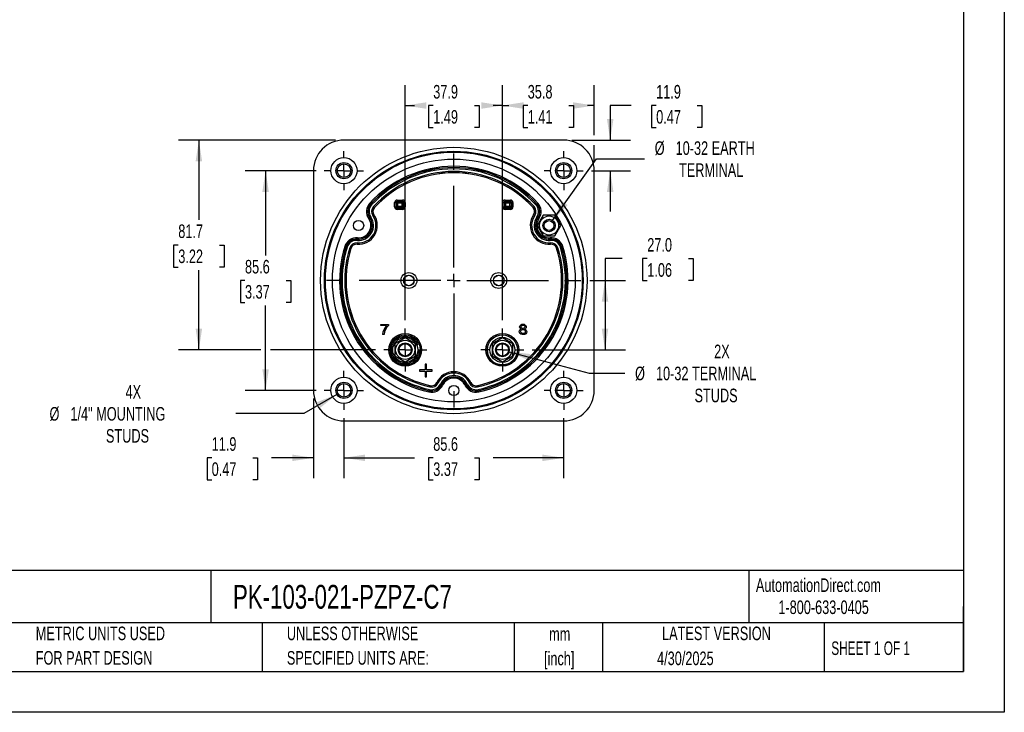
# Model space of a CAD drawing. Header units: millimetres. Extents: x 0 to 699, y 0 to 540.
# Tile 2 of 6: x 315 to 699, y 0 to 270. Entities that reach past the tile are written whole.
import ezdxf

# ---------------------------------------------------------------- set-up
doc = ezdxf.new("R2010")
doc.units = ezdxf.units.MM
doc.header["$LTSCALE"] = 2.5
doc.linetypes.add('CENTERX2', pattern=[20.32, 12.7, -2.54, 2.54, -2.54])
doc.layers.add('CENTER', color=40, linetype='CENTERX2')
doc.layers.add('DIMENSIONS', color=140, linetype='Continuous', lineweight=25)
doc.layers.add('TEXT', color=140, linetype='Continuous', lineweight=25)
doc.styles.add('SLDTEXTSTYLE0', font='TXT', dxfattribs={"width": 0.7})
doc.styles.add('SLDTEXTSTYLE1', font='TXT', dxfattribs={"width": 0.65})
doc.dimstyles.new('SLDDIMSTYLE0', dxfattribs={"dimtxt": 5.39502, "dimasz": 8.255, "dimexe": 0, "dimexo": 0.0625, "dimgap": 1.348755, "dimtad": 0, "dimtih": 1, "dimtoh": 1, "dimrnd": 1e-09, "dimzin": 12, "dimdsep": 46, "dimtxsty": 'SLDTEXTSTYLE0', "dimsah": 1, "dimcen": 0.09, "dimadec": 0, "dimazin": 3, "dimtfac": 1, "dimtofl": 0, "dimtmove": 0, "dimatfit": 3, "dimfxl": 0, "dimfrac": 2, "dimtolj": 1, "dimtzin": 12, "dimarcsym": 0})
doc.dimstyles.new('SLDDIMSTYLE3', dxfattribs={"dimtxt": 5.39502, "dimasz": 8.255, "dimexe": 0, "dimexo": 0.0625, "dimgap": 1.348755, "dimtad": 0, "dimtih": 1, "dimtoh": 1, "dimrnd": 1e-09, "dimzin": 4, "dimdsep": 46, "dimtxsty": 'SLDTEXTSTYLE0', "dimsah": 1, "dimcen": 0.09, "dimadec": 0, "dimazin": 1, "dimtfac": 1, "dimtofl": 0, "dimtmove": 0, "dimatfit": 3, "dimfxl": 0, "dimfrac": 2, "dimtolj": 1, "dimtzin": 12, "dimarcsym": 0})
doc.dimstyles.new('SLDDIMSTYLE4', dxfattribs={"dimtxt": 5.39502, "dimasz": 8.255, "dimexe": 0, "dimexo": 0.0625, "dimgap": 1.348755, "dimtad": 0, "dimtih": 1, "dimtoh": 1, "dimrnd": 1e-09, "dimzin": 12, "dimdsep": 46, "dimtxsty": 'SLDTEXTSTYLE0', "dimsah": 1, "dimcen": 0.09, "dimadec": 0, "dimazin": 3, "dimtfac": 1, "dimtmove": 0, "dimatfit": 0, "dimfxl": 0, "dimfrac": 2, "dimtolj": 1, "dimtzin": 12, "dimarcsym": 0})
doc.dimstyles.new('SLDDIMSTYLE6', dxfattribs={"dimtxt": 5.39502, "dimasz": 8.255, "dimexe": 0, "dimexo": 0.0625, "dimgap": 1.348755, "dimtad": 0, "dimtih": 1, "dimtoh": 1, "dimrnd": 1e-09, "dimzin": 12, "dimdsep": 46, "dimtxsty": 'SLDTEXTSTYLE0', "dimsah": 1, "dimcen": 0, "dimadec": 0, "dimazin": 3, "dimtfac": 1, "dimtofl": 0, "dimtmove": 0, "dimatfit": 3, "dimfxl": 0, "dimfrac": 2, "dimtolj": 1, "dimtzin": 12, "dimarcsym": 0})

# ---------------------------------------------------------------- blocks, each defined once
blk = doc.blocks.new('SW_NOTE_0')
at = {"layer": 'TEXT', "color": 0, "linetype": 'CENTERX2', "lineweight": 18, "char_height": 4.625, "attachment_point": 1, "style": 'SLDTEXTSTYLE0'}
for s, insert in [('SIFAM TINSLEY MCS SWITCHBOARD METER, 4.5IN ANALOG DIAL DISPLAY, 0-150 VAC, VOLTAGE INPUT, SELF', (0, 5.96)), ('CONTAINED, PIVOT AND JEWEL, ROUND 4-HOLE MOUNT', (0, -2.41))]:
    blk.add_mtext(s, dxfattribs=dict(at, insert=insert))
blk = doc.blocks.new('SW_NOTE_0_1')
at = {"layer": 'TEXT', "color": 0, "linetype": 'CENTERX2', "lineweight": 18, "char_height": 5.292, "attachment_point": 2, "style": 'SLDTEXTSTYLE0'}
for s, insert in [('mm', (7.11, 6.82)), ('[inch]', (6.9, -2.73))]:
    blk.add_mtext(s, dxfattribs=dict(at, insert=insert))
blk = doc.blocks.new('SW_NOTE_0_2')
at = {"layer": 'TEXT', "color": 0, "linetype": 'CENTERX2', "lineweight": 18, "char_height": 5.2917, "attachment_point": 1, "style": 'SLDTEXTSTYLE0'}
for s, insert in [('UNLESS OTHERWISE', (0, 6.82)), ('SPECIFIED UNITS ARE:', (0, -2.73))]:
    blk.add_mtext(s, dxfattribs=dict(at, insert=insert))
blk = doc.blocks.new('SW_NOTE_0_6')
at = {"layer": 'TEXT', "color": 0, "linetype": 'CENTERX2', "lineweight": 18, "char_height": 5.2917, "attachment_point": 1, "style": 'SLDTEXTSTYLE0'}
for s, insert in [('METRIC UNITS USED', (0, 6.82)), ('FOR PART DESIGN', (0, -2.73))]:
    blk.add_mtext(s, dxfattribs=dict(at, insert=insert))
blk = doc.blocks.new('_D_13')
at = {"layer": 'DIMENSIONS'}
for p, q in [((441.25, 114.64), (441.25, 91.22)), ((526.85, 114.64), (526.85, 91.22)), ((441.25, 99.16), (468.73, 99.16)), ((476.04, 99.16), (474.22, 99.16)), ((474.22, 99.16), (474.22, 90.58)), ((492.07, 99.16), (493.88, 99.16)), ((493.88, 99.16), (493.88, 90.58)), ((526.85, 99.16), (499.38, 99.16)), ((474.22, 90.58), (476.04, 90.58)), ((493.88, 90.58), (492.07, 90.58))]:
    blk.add_line(p, q, dxfattribs=at)
for points in [[(441.25, 99.16), (449.51, 97.89), (449.51, 100.43)], [(526.85, 99.16), (518.6, 100.43), (518.6, 97.89)]]:
    blk.add_solid(points, dxfattribs=at)
at = {"layer": 'DIMENSIONS', "char_height": 5.292, "attachment_point": 1, "style": 'SLDTEXTSTYLE0'}
for s, insert in [('85.6', (476.04, 107.19)), ('3.37', (476.04, 97.4))]:
    blk.add_mtext(s, dxfattribs=dict(at, insert=insert))
blk = doc.blocks.new('_D_14')
at = {"layer": 'DIMENSIONS'}
for p, q in [((553.16, 236.43), (544.98, 236.43)), ((544.98, 236.43), (544.98, 222.95)), ((562.89, 236.43), (561.07, 236.43)), ((561.07, 236.43), (561.07, 227.85)), ((578.92, 236.43), (580.73, 236.43)), ((580.73, 236.43), (580.73, 227.85)), ((561.07, 227.85), (562.89, 227.85)), ((580.73, 227.85), (578.92, 227.85)), ((530.08, 222.95), (552.92, 222.95)), ((537.67, 211.05), (552.92, 211.05)), ((544.98, 211.05), (544.98, 195.18))]:
    blk.add_line(p, q, dxfattribs=at)
for points in [[(544.98, 222.95), (546.25, 231.21), (543.71, 231.21)], [(544.98, 211.05), (543.71, 202.8), (546.25, 202.8)]]:
    blk.add_solid(points, dxfattribs=at)
at = {"layer": 'DIMENSIONS', "char_height": 5.292, "attachment_point": 1, "style": 'SLDTEXTSTYLE0'}
for s, insert in [('11.9', (562.89, 244.45)), ('0.47', (562.89, 234.67))]:
    blk.add_mtext(s, dxfattribs=dict(at, insert=insert))
blk = doc.blocks.new('_D_15')
at = {"layer": 'DIMENSIONS'}
for p, q in [((465.12, 152.79), (465.12, 244.36)), ((502.98, 152.79), (502.98, 244.36)), ((465.12, 236.43), (468.73, 236.43)), ((476.04, 236.43), (474.22, 236.43)), ((474.22, 236.43), (474.22, 227.85)), ((492.07, 236.43), (493.88, 236.43)), ((493.88, 236.43), (493.88, 227.85)), ((502.98, 236.43), (499.38, 236.43)), ((474.22, 227.85), (476.04, 227.85)), ((493.88, 227.85), (492.07, 227.85))]:
    blk.add_line(p, q, dxfattribs=at)
for points in [[(465.12, 236.43), (473.38, 235.16), (473.38, 237.7)], [(502.98, 236.43), (494.72, 237.7), (494.72, 235.16)]]:
    blk.add_solid(points, dxfattribs=at)
at = {"layer": 'DIMENSIONS', "char_height": 5.292, "attachment_point": 1, "style": 'SLDTEXTSTYLE0'}
for s, insert in [('37.9', (476.04, 244.45)), ('1.49', (476.04, 234.67))]:
    blk.add_mtext(s, dxfattribs=dict(at, insert=insert))
blk = doc.blocks.new('_D_16')
at = {"layer": 'DIMENSIONS'}
for p, q in [((502.98, 152.79), (502.98, 244.36)), ((538.75, 224.86), (538.75, 244.36)), ((502.98, 236.43), (505.54, 236.43)), ((512.85, 236.43), (511.04, 236.43)), ((511.04, 236.43), (511.04, 227.85)), ((528.88, 236.43), (530.69, 236.43)), ((530.69, 236.43), (530.69, 227.85)), ((538.75, 236.43), (536.19, 236.43)), ((511.04, 227.85), (512.85, 227.85)), ((530.69, 227.85), (528.88, 227.85)), ((538.75, 214.28), (538.75, 221.05))]:
    blk.add_line(p, q, dxfattribs=at)
for points in [[(502.98, 236.43), (511.23, 235.16), (511.23, 237.7)], [(538.75, 236.43), (530.5, 237.7), (530.5, 235.16)]]:
    blk.add_solid(points, dxfattribs=at)
at = {"layer": 'DIMENSIONS', "char_height": 5.292, "attachment_point": 1, "style": 'SLDTEXTSTYLE0'}
for s, insert in [('35.8', (512.85, 244.45)), ('1.41', (512.85, 234.67))]:
    blk.add_mtext(s, dxfattribs=dict(at, insert=insert))
blk = doc.blocks.new('_D_17')
at = {"layer": 'DIMENSIONS'}
for p, q in [((438.03, 222.95), (376.8, 222.95)), ((384.74, 222.95), (384.74, 191.87)), ((376.72, 182.09), (374.91, 182.09)), ((374.91, 182.09), (374.91, 173.51)), ((392.75, 182.09), (394.56, 182.09)), ((394.56, 182.09), (394.56, 173.51)), ((374.91, 173.51), (376.72, 173.51)), ((394.56, 173.51), (392.75, 173.51)), ((384.74, 141.22), (384.74, 172.31)), ((408.82, 141.22), (376.8, 141.22)), ((453.56, 141.22), (412.63, 141.22))]:
    blk.add_line(p, q, dxfattribs=at)
for points in [[(384.74, 222.95), (383.47, 214.7), (386.01, 214.7)], [(384.74, 141.22), (386.01, 149.48), (383.47, 149.48)]]:
    blk.add_solid(points, dxfattribs=at)
at = {"layer": 'DIMENSIONS', "char_height": 5.292, "attachment_point": 1, "style": 'SLDTEXTSTYLE0'}
for s, insert in [('81.7', (376.72, 190.12)), ('3.22', (376.72, 180.33))]:
    blk.add_mtext(s, dxfattribs=dict(at, insert=insert))
blk = doc.blocks.new('_D_18')
at = {"layer": 'DIMENSIONS'}
for p, q in [((429.35, 122.23), (429.35, 91.22)), ((441.25, 114.64), (441.25, 91.22)), ((389.73, 99.16), (387.92, 99.16)), ((387.92, 99.16), (387.92, 90.58)), ((405.76, 99.16), (407.58, 99.16)), ((407.58, 99.16), (407.58, 90.58)), ((429.35, 99.16), (413.07, 99.16)), ((441.25, 99.16), (457.13, 99.16)), ((387.92, 90.58), (389.73, 90.58)), ((407.58, 90.58), (405.76, 90.58))]:
    blk.add_line(p, q, dxfattribs=at)
for points in [[(429.35, 99.16), (421.1, 100.43), (421.1, 97.89)], [(441.25, 99.16), (449.51, 97.89), (449.51, 100.43)]]:
    blk.add_solid(points, dxfattribs=at)
at = {"layer": 'DIMENSIONS', "char_height": 5.292, "attachment_point": 1, "style": 'SLDTEXTSTYLE0'}
for s, insert in [('11.9', (389.73, 107.19)), ('0.47', (389.73, 97.4))]:
    blk.add_mtext(s, dxfattribs=dict(at, insert=insert))
blk = doc.blocks.new('_D_19')
at = {"layer": 'DIMENSIONS'}
for p, q in [((438.52, 123.88), (425.6, 116.42)), ((425.6, 116.42), (399.08, 116.42))]:
    blk.add_line(p, q, dxfattribs=at)
blk.add_solid([(438.52, 123.88), (430.74, 120.85), (432.01, 118.65)], dxfattribs=at)
at = {"layer": 'DIMENSIONS', "attachment_point": 1, "style": 'SLDTEXTSTYLE0'}
for s, insert, char_height in [('4X', (356.18, 127.52), 5.292), ('%%c', (326.56, 118.95), 5.292), ('1/4" MOUNTING', (334.71, 118.95), 5.2917), ('STUDS', (348.54, 110.37), 5.292)]:
    blk.add_mtext(s, dxfattribs=dict(at, insert=insert, char_height=char_height))
blk = doc.blocks.new('_D_20')
at = {"layer": 'DIMENSIONS'}
for p, q in [((522.56, 191.65), (539.62, 215.67)), ((539.62, 215.67), (558.35, 215.67))]:
    blk.add_line(p, q, dxfattribs=at)
blk.add_solid([(522.56, 191.65), (528.37, 197.64), (526.3, 199.11)], dxfattribs=at)
at = {"layer": 'DIMENSIONS', "attachment_point": 1, "style": 'SLDTEXTSTYLE0'}
for s, insert, char_height in [('%%c', (562.32, 222.49), 5.292), ('10-32 EARTH', (570.46, 222.49), 5.2917), ('TERMINAL', (571.79, 213.92), 5.292)]:
    blk.add_mtext(s, dxfattribs=dict(at, insert=insert, char_height=char_height))
blk = doc.blocks.new('_D_21')
at = {"layer": 'DIMENSIONS'}
for p, q in [((430.44, 211.05), (402.79, 211.05)), ((410.73, 211.05), (410.73, 178.04)), ((402.71, 168.25), (400.9, 168.25)), ((400.9, 168.25), (400.9, 159.68)), ((418.74, 168.25), (420.56, 168.25)), ((420.56, 168.25), (420.56, 159.68)), ((400.9, 159.68), (402.71, 159.68)), ((410.73, 125.45), (410.73, 158.47)), ((420.56, 159.68), (418.74, 159.68)), ((430.44, 125.45), (402.79, 125.45))]:
    blk.add_line(p, q, dxfattribs=at)
for points in [[(410.73, 211.05), (409.46, 202.8), (412, 202.8)], [(410.73, 125.45), (412, 133.71), (409.46, 133.71)]]:
    blk.add_solid(points, dxfattribs=at)
at = {"layer": 'DIMENSIONS', "char_height": 5.292, "attachment_point": 1, "style": 'SLDTEXTSTYLE0'}
for s, insert in [('85.6', (402.71, 176.28)), ('3.37', (402.71, 166.5))]:
    blk.add_mtext(s, dxfattribs=dict(at, insert=insert))
blk = doc.blocks.new('_D_22')
at = {"layer": 'DIMENSIONS'}
for p, q in [((505.59, 140.52), (536.8, 132.16)), ((536.8, 132.16), (550.69, 132.16))]:
    blk.add_line(p, q, dxfattribs=at)
blk.add_solid([(505.59, 140.52), (513.23, 137.16), (513.89, 139.61)], dxfattribs=at)
at = {"layer": 'DIMENSIONS', "attachment_point": 1, "style": 'SLDTEXTSTYLE0'}
for s, insert, char_height in [('2X', (585.47, 143.27), 5.292), ('%%c', (554.66, 134.69), 5.292), ('10-32 TERMINAL', (562.81, 134.69), 5.2917), ('STUDS', (577.83, 126.12), 5.292)]:
    blk.add_mtext(s, dxfattribs=dict(at, insert=insert, char_height=char_height))
blk = doc.blocks.new('_D_23')
at = {"layer": 'DIMENSIONS'}
for p, q in [((549.69, 176.77), (542.96, 176.77)), ((542.96, 176.77), (542.96, 168.25)), ((559.42, 176.77), (557.61, 176.77)), ((557.61, 176.77), (557.61, 168.2)), ((575.45, 176.77), (577.26, 176.77)), ((577.26, 176.77), (577.26, 168.2)), ((537.06, 168.25), (550.9, 168.25)), ((542.96, 168.25), (542.96, 141.22)), ((557.61, 168.2), (559.42, 168.2)), ((577.26, 168.2), (575.45, 168.2)), ((514.54, 141.22), (550.9, 141.22))]:
    blk.add_line(p, q, dxfattribs=at)
for points in [[(542.96, 168.25), (541.69, 160), (544.23, 160)], [(542.96, 141.22), (544.23, 149.48), (541.69, 149.48)]]:
    blk.add_solid(points, dxfattribs=at)
at = {"layer": 'DIMENSIONS', "char_height": 5.292, "attachment_point": 1, "style": 'SLDTEXTSTYLE0'}
for s, insert in [('27.0', (559.42, 184.8)), ('1.06', (559.42, 175.02))]:
    blk.add_mtext(s, dxfattribs=dict(at, insert=insert))
blk = doc.blocks.new('SW_CENTERMARKSYMBOL_1')
at = {"layer": 'CENTER', "color": 0}
for p, q in [((0, 5.08), (0, 8.39)), ((-5.08, 0), (-8.39, 0)), ((0, 0), (-2.54, 0)), ((0, 0), (0, 2.54)), ((0, 0), (0, -2.54)), ((0, 0), (2.54, 0)), ((5.08, 0), (8.39, 0)), ((0, -5.08), (0, -8.39))]:
    blk.add_line(p, q, dxfattribs=at)
blk = doc.blocks.new('SW_CENTERMARKSYMBOL_2')
at = {"layer": 'CENTER', "color": 0}
for p, q in [((0, 5.08), (0, 7.64)), ((-5.08, 0), (-7.64, 0)), ((0, 0), (-2.54, 0)), ((0, 0), (0, 2.54)), ((0, 0), (0, -2.54)), ((0, 0), (2.54, 0)), ((5.08, 0), (7.64, 0)), ((0, -5.08), (0, -7.64))]:
    blk.add_line(p, q, dxfattribs=at)
blk = doc.blocks.new('SW_CENTERMARKSYMBOL_3')
at = {"layer": 'CENTER', "color": 0}
for p, q in [((0, 5.08), (0, 8.39)), ((-5.08, 0), (-8.39, 0)), ((0, 0), (-2.54, 0)), ((0, 0), (0, 2.54)), ((0, 0), (0, -2.54)), ((0, 0), (2.54, 0)), ((5.08, 0), (8.39, 0)), ((0, -5.08), (0, -8.39))]:
    blk.add_line(p, q, dxfattribs=at)
blk = doc.blocks.new('SW_CENTERMARKSYMBOL_4')
at = {"layer": 'CENTER', "color": 0}
for p, q in [((0, 5.08), (0, 7.64)), ((-5.08, 0), (-7.64, 0)), ((0, 0), (-2.54, 0)), ((0, 0), (0, 2.54)), ((0, 0), (0, -2.54)), ((0, 0), (2.54, 0)), ((5.08, 0), (7.64, 0)), ((0, -5.08), (0, -7.64))]:
    blk.add_line(p, q, dxfattribs=at)
blk = doc.blocks.new('SW_CENTERMARKSYMBOL_5')
at = {"layer": 'CENTER', "color": 0}
for p, q in [((0, 5.08), (0, 7.64)), ((-5.08, 0), (-7.64, 0)), ((0, 0), (-2.54, 0)), ((0, 0), (0, 2.54)), ((0, 0), (0, -2.54)), ((0, 0), (2.54, 0)), ((5.08, 0), (7.64, 0)), ((0, -5.08), (0, -7.64))]:
    blk.add_line(p, q, dxfattribs=at)
blk = doc.blocks.new('SW_CENTERMARKSYMBOL_6')
at = {"layer": 'CENTER', "color": 0}
for p, q in [((0, 5.08), (0, 7.64)), ((-5.08, 0), (-7.64, 0)), ((0, 0), (-2.54, 0)), ((0, 0), (0, 2.54)), ((0, 0), (0, -2.54)), ((0, 0), (2.54, 0)), ((5.08, 0), (7.64, 0)), ((0, -5.08), (0, -7.64))]:
    blk.add_line(p, q, dxfattribs=at)
blk = doc.blocks.new('SW_CENTERMARKSYMBOL_7')
at = {"layer": 'CENTER', "color": 0}
for p, q in [((0, 5.08), (0, 49.83)), ((-5.08, 0), (-49.83, 0)), ((0, 0), (-2.54, 0)), ((0, 0), (0, 2.54)), ((0, 0), (0, -2.54)), ((0, 0), (2.54, 0)), ((5.08, 0), (49.83, 0)), ((0, -5.08), (0, -49.83))]:
    blk.add_line(p, q, dxfattribs=at)

msp = doc.modelspace()

# ---------------------------------------------------------------- linework, layer by layer
at = {"color": 7, "linetype": 'Continuous'}
for p, q in [((698.506, 539.757), (698.506, 0.007)), ((698.506, 0.007), (0.006, 0.007))]:
    msp.add_line(p, q, dxfattribs=at)
for p, q in [((526.902, 222.954), (441.202, 222.954)), ((429.352, 211.104), (429.352, 125.404)), ((538.752, 125.404), (538.752, 211.104)), ((461.997, 199.588), (464.088, 199.588)), ((461.997, 199.588), (461.997, 199.088)), ((464.088, 199.088), (464.088, 199.588)), ((504.01, 199.593), (506.112, 199.593)), ((504.01, 199.593), (504.01, 199.093)), ((506.112, 199.593), (506.112, 199.093)), ((451.663, 198.062), (451.672, 198.053)), ((451.672, 198.053), (452.04, 197.714)), ((452.783, 197.031), (453.15, 196.692)), ((453.16, 196.684), (453.15, 196.692)), ((460.997, 196.92), (460.997, 198.588)), ((460.997, 198.588), (461.497, 198.588)), ((460.997, 196.92), (461.497, 196.92)), ((461.497, 198.588), (461.497, 196.92)), ((461.737, 198.348), (461.497, 198.588)), ((461.497, 196.92), (461.737, 197.16)), ((461.737, 197.16), (461.737, 198.348)), ((462.237, 198.348), (461.737, 198.348)), ((461.737, 197.16), (462.237, 197.16)), ((461.997, 199.088), (464.088, 199.088)), ((461.997, 199.088), (462.237, 198.848)), ((462.237, 196.66), (461.997, 196.42)), ((461.997, 195.92), (461.997, 196.42)), ((464.088, 196.42), (461.997, 196.42)), ((464.088, 195.92), (461.997, 195.92)), ((462.237, 198.848), (463.849, 198.848)), ((462.237, 198.348), (462.237, 198.848)), ((462.237, 197.16), (462.237, 198.348)), ((463.849, 198.348), (462.237, 198.348)), ((462.237, 196.66), (462.237, 197.16)), ((462.237, 197.16), (463.849, 197.16)), ((463.849, 196.66), (462.237, 196.66)), ((463.849, 198.848), (464.088, 199.088)), ((463.849, 198.848), (463.849, 198.348)), ((464.349, 198.348), (463.849, 198.348)), ((463.849, 198.348), (463.849, 197.16)), ((463.849, 197.16), (463.849, 196.66)), ((463.849, 197.16), (464.349, 197.16)), ((464.088, 196.42), (463.849, 196.66)), ((464.088, 195.92), (464.088, 196.42)), ((464.588, 198.588), (464.349, 198.348)), ((464.349, 198.348), (464.349, 197.16)), ((464.349, 197.16), (464.588, 196.92)), ((465.088, 198.588), (464.588, 198.588)), ((464.588, 196.92), (464.588, 198.588)), ((465.088, 196.92), (464.588, 196.92)), ((465.088, 198.588), (465.088, 196.92)), ((503.011, 196.915), (503.011, 198.593)), ((503.011, 198.593), (503.51, 198.593)), ((503.011, 196.915), (503.51, 196.915)), ((503.51, 198.593), (503.51, 196.915)), ((503.755, 198.348), (503.51, 198.593)), ((503.51, 196.915), (503.755, 197.16)), ((503.755, 197.16), (503.755, 198.348)), ((504.255, 198.348), (503.755, 198.348)), ((503.755, 197.16), (504.255, 197.16)), ((504.01, 199.093), (506.112, 199.093)), ((504.01, 199.093), (504.255, 198.848)), ((504.255, 196.66), (504.01, 196.415)), ((504.01, 195.915), (504.01, 196.415)), ((506.112, 196.415), (504.01, 196.415)), ((506.112, 195.915), (504.01, 195.915)), ((504.255, 198.848), (505.867, 198.848)), ((504.255, 198.348), (504.255, 198.848)), ((505.867, 198.348), (504.255, 198.348)), ((504.255, 198.348), (504.255, 197.16)), ((504.255, 196.66), (504.255, 197.16)), ((504.255, 197.16), (505.867, 197.16)), ((505.867, 196.66), (504.255, 196.66)), ((505.867, 198.848), (506.112, 199.093)), ((505.867, 198.848), (505.867, 198.348)), ((506.367, 198.348), (505.867, 198.348)), ((505.867, 197.16), (505.867, 198.348)), ((505.867, 197.16), (505.867, 196.66)), ((505.867, 197.16), (506.367, 197.16)), ((506.112, 196.415), (505.867, 196.66)), ((506.112, 195.915), (506.112, 196.415)), ((506.612, 198.593), (506.367, 198.348)), ((506.367, 198.348), (506.367, 197.16)), ((506.367, 197.16), (506.612, 196.915)), ((507.112, 198.593), (506.612, 198.593)), ((506.612, 196.915), (506.612, 198.593)), ((506.612, 196.915), (507.112, 196.915)), ((507.112, 198.593), (507.112, 196.915)), ((514.944, 196.684), (514.953, 196.692)), ((515.321, 197.031), (514.953, 196.692)), ((516.431, 198.053), (516.063, 197.714)), ((516.441, 198.062), (516.431, 198.053)), ((451.288, 192.683), (451.299, 192.69)), ((451.299, 192.69), (451.71, 192.975)), ((452.54, 193.548), (452.951, 193.832)), ((452.962, 193.84), (452.951, 193.832)), ((515.153, 193.832), (515.142, 193.84)), ((515.564, 193.548), (515.153, 193.832)), ((516.805, 192.69), (516.394, 192.975)), ((518.852, 193.679), (516.542, 189.679)), ((516.805, 192.69), (516.816, 192.683)), ((523.47, 193.679), (518.852, 193.679)), ((525.78, 189.679), (523.47, 193.679)), ((516.542, 189.679), (518.852, 185.679)), ((523.47, 185.679), (525.78, 189.679)), ((446.513, 184.401), (446.472, 183.903)), ((446.513, 184.401), (446.514, 184.414)), ((518.852, 185.679), (523.47, 185.679)), ((521.59, 184.414), (521.591, 184.401)), ((521.591, 184.401), (521.631, 183.903)), ((442.043, 181.4), (442.056, 181.396)), ((442.056, 181.396), (442.533, 181.247)), ((443.496, 180.946), (443.973, 180.796)), ((443.985, 180.792), (443.973, 180.796)), ((446.35, 182.399), (446.349, 182.386)), ((446.391, 182.897), (446.35, 182.399)), ((521.713, 182.897), (521.754, 182.399)), ((521.755, 182.386), (521.754, 182.399)), ((524.118, 180.792), (524.131, 180.796)), ((524.608, 180.946), (524.131, 180.796)), ((526.048, 181.396), (525.571, 181.247)), ((526.06, 181.4), (526.048, 181.396)), ((455.687, 150.698), (455.687, 151.17)), ((455.687, 151.17), (458.561, 151.17)), ((457.861, 150.698), (455.687, 150.698)), ((458.561, 151.17), (458.561, 150.788)), ((456.868, 147.222), (456.307, 147.222)), ((465.124, 145.872), (461.097, 143.547)), ((469.151, 143.547), (465.124, 145.872)), ((502.98, 145.872), (498.953, 143.547)), ((507.007, 143.547), (502.98, 145.872)), ((461.097, 143.547), (461.097, 138.897)), ((469.151, 138.897), (469.151, 143.547)), ((498.953, 143.547), (498.953, 138.897)), ((507.007, 138.897), (507.007, 143.547)), ((461.097, 138.897), (465.124, 136.572)), ((465.124, 136.572), (469.151, 138.897)), ((498.953, 138.897), (502.98, 136.572)), ((502.98, 136.572), (507.007, 138.897)), ((473.374, 135.722), (472.874, 135.722)), ((472.874, 135.722), (472.874, 133.472)), ((473.374, 133.472), (473.374, 135.722)), ((470.624, 133.472), (470.624, 132.972)), ((472.874, 133.472), (470.624, 133.472)), ((470.624, 132.972), (472.874, 132.972)), ((472.874, 132.972), (472.874, 130.722)), ((472.874, 130.722), (473.374, 130.722)), ((475.624, 133.472), (473.374, 133.472)), ((473.374, 132.972), (475.624, 132.972)), ((473.374, 130.722), (473.374, 132.972)), ((475.624, 132.972), (475.624, 133.472)), ((474.874, 127.274), (474.765, 126.786)), ((474.874, 127.274), (474.877, 127.286)), ((477.439, 128.537), (477.451, 128.531)), ((477.903, 128.317), (477.451, 128.531)), ((479.266, 127.671), (478.814, 127.885)), ((479.278, 127.665), (479.266, 127.671)), ((488.838, 127.671), (488.826, 127.665)), ((488.838, 127.671), (489.29, 127.885)), ((490.201, 128.317), (490.653, 128.531)), ((490.653, 128.531), (490.665, 128.537)), ((493.227, 127.286), (493.229, 127.274)), ((493.339, 126.786), (493.229, 127.274)), ((474.435, 125.313), (474.432, 125.301)), ((474.545, 125.801), (474.435, 125.313)), ((493.668, 125.313), (493.559, 125.801)), ((493.671, 125.301), (493.668, 125.313)), ((441.202, 113.554), (526.902, 113.554))]:
    msp.add_line(p, q)
at = {"flags": 128}
for points in [[(510.362, 149.391), (510.109, 149.502), (509.917, 149.646), (509.786, 149.823), (509.698, 150.143), (509.737, 150.489), (509.896, 150.789), (510.172, 151.035), (510.533, 151.188), (510.973, 151.238), (511.412, 151.187), (511.774, 151.033), (512.053, 150.786), (512.216, 150.489), (512.26, 150.149), (512.178, 149.83), (512.049, 149.65), (511.858, 149.504), (511.607, 149.391)], [(511.5, 149.758), (511.335, 149.65), (511.138, 149.592), (510.705, 149.62), (510.528, 149.704), (510.385, 149.834), (510.293, 149.992), (510.254, 150.178), (510.296, 150.437), (510.46, 150.654)], [(510.46, 150.654), (510.625, 150.763), (510.819, 150.822), (511.25, 150.792), (511.43, 150.7), (511.576, 150.563), (511.667, 150.4), (511.701, 150.213), (511.655, 149.964), (511.5, 149.758)], [(511.607, 149.391), (511.99, 149.22), (512.26, 148.964), (512.41, 148.64), (512.439, 148.26), (512.326, 147.859), (512.06, 147.52), (511.667, 147.275), (511.178, 147.162), (510.633, 147.181), (510.172, 147.332), (509.81, 147.612), (509.587, 147.972), (509.527, 148.544), (509.599, 148.808), (509.737, 149.032)], [(509.737, 149.032), (510.041, 149.275), (510.362, 149.391)], [(511.632, 147.784), (511.344, 147.615), (510.99, 147.558), (510.621, 147.621), (510.314, 147.807), (510.13, 148.092), (510.079, 148.411), (510.148, 148.706), (510.33, 148.949)], [(510.33, 148.949), (510.542, 149.09), (510.791, 149.165), (511.074, 149.174), (511.335, 149.118), (511.559, 148.998), (511.74, 148.822), (511.849, 148.609), (511.886, 148.363), (511.824, 148.042), (511.632, 147.784)]]:
    msp.add_lwpolyline(points, dxfattribs=at)
for centre, radius in [((484.052, 168.26), 51.889), ((484.052, 168.254), 50.389), ((484.052, 168.254), 50.011), ((441.252, 211.054), 5.1), ((484.052, 168.259), 47.291), ((526.852, 211.054), 5.1), ((441.252, 211.054), 3.15), ((441.252, 211.054), 2.65), ((526.852, 211.054), 3.15), ((526.852, 211.054), 2.65), ((521.161, 189.679), 3.719), ((521.161, 189.679), 2.413), ((446.943, 189.679), 2), ((521.161, 189.679), 1.913), ((466.552, 168.254), 3.097), ((466.552, 168.254), 2.099), ((466.552, 168.254), 2.023), ((501.552, 168.254), 3.097), ((501.552, 168.254), 2.099), ((501.552, 168.254), 2.023), ((465.124, 141.222), 6.389), ((465.124, 141.222), 5.889), ((465.124, 141.222), 5.85), ((465.124, 141.222), 4.88), ((502.98, 141.222), 6.389), ((502.98, 141.222), 5.889), ((502.98, 141.222), 5.85), ((502.98, 141.222), 4.88), ((465.124, 141.222), 3.727), ((465.124, 141.222), 2.7), ((465.124, 141.222), 2.413), ((502.98, 141.222), 3.727), ((502.98, 141.222), 2.7), ((502.98, 141.222), 2.413), ((441.252, 125.454), 5.1), ((526.852, 125.454), 5.1), ((441.252, 125.454), 3.15), ((441.252, 125.454), 2.65), ((484.052, 125.404), 2), ((526.852, 125.454), 3.15), ((526.852, 125.454), 2.65)]:
    msp.add_circle(centre, radius)
for centre, radius, start, end in [((441.202, 211.104), 11.85, 90, 180), ((526.902, 211.104), 11.85, 360, 90), ((484.052, 168.254), 44.5, 42.62309, 137.37691), ((484.052, 168.254), 44.017, 42.62309, 137.37691), ((484.052, 168.254), 44.004, 42.62309, 137.37691), ((484.052, 168.254), 43.504, 42.62309, 137.37691), ((484.052, 168.254), 42.496, 42.62309, 137.37691), ((484.052, 168.254), 41.996, 42.62309, 137.37691), ((484.052, 168.254), 41.983, 42.62309, 137.37691), ((461.997, 198.588), 1, 89.99706, 180.00294), ((464.088, 198.588), 1, 359.99706, 90.00294), ((504.01, 198.593), 1, 89.99706, 180.00294), ((506.112, 198.593), 1, 359.99706, 90.00294), ((454.84, 195.138), 4.8, 137.37691, 214.65403), ((454.84, 195.138), 4.317, 137.37691, 214.65403), ((454.84, 195.138), 4.304, 137.37691, 214.65403), ((454.84, 195.138), 3.804, 137.37691, 214.65403), ((454.84, 195.138), 2.796, 137.37691, 214.65403), ((454.84, 195.138), 2.296, 137.37691, 214.65403), ((454.84, 195.138), 2.283, 137.37691, 214.65403), ((461.997, 196.92), 1, 179.99706, 270.00294), ((461.997, 198.588), 0.5, 89.97564, 180.02436), ((461.997, 196.92), 0.5, 179.97564, 270.02436), ((462.237, 198.348), 0.5, 90.02044, 179.97956), ((462.237, 197.16), 0.5, 180.02044, 269.97956), ((463.849, 198.348), 0.5, 0.02044, 89.97956), ((463.849, 197.16), 0.5, 270.02044, 359.97956), ((464.088, 198.588), 0.5, 359.97564, 90.02436), ((464.088, 196.92), 1, 269.99706, 0.00294), ((464.088, 196.92), 0.5, 269.97564, 0.02436), ((504.01, 196.915), 1, 179.99706, 270.00294), ((504.01, 198.593), 0.5, 89.97564, 180.02436), ((504.01, 196.915), 0.5, 179.97564, 270.02436), ((504.255, 198.348), 0.5, 90.02044, 179.97956), ((504.255, 197.16), 0.5, 180.02044, 269.97956), ((505.867, 198.348), 0.5, 0.02044, 89.97956), ((505.867, 197.16), 0.5, 270.02044, 359.97956), ((506.112, 198.593), 0.5, 359.97564, 90.02436), ((506.112, 196.915), 1, 269.99706, 0.00294), ((506.112, 196.915), 0.5, 269.97564, 0.02436), ((513.264, 195.138), 2.283, 325.34597, 42.62309), ((513.264, 195.138), 2.296, 325.34597, 42.62309), ((513.264, 195.138), 2.796, 325.34597, 42.62309), ((513.264, 195.138), 3.804, 325.34597, 42.62309), ((513.264, 195.138), 4.304, 325.34597, 42.62309), ((513.264, 195.138), 4.317, 325.34597, 42.62309), ((513.264, 195.138), 4.8, 325.34597, 42.62309), ((446.943, 189.679), 7.317, 265.34597, 34.65403), ((446.943, 189.679), 7.304, 265.34597, 34.65403), ((446.943, 189.679), 6.804, 265.34597, 34.65403), ((446.943, 189.679), 5.796, 265.34597, 34.65403), ((446.943, 189.679), 5.296, 265.34597, 34.65403), ((446.943, 189.679), 5.283, 265.34597, 34.65403), ((446.943, 189.679), 4.8, 265.34597, 34.65403), ((521.161, 189.679), 7.317, 145.34597, 274.65403), ((521.161, 189.679), 7.304, 145.34597, 274.65403), ((521.161, 189.679), 6.804, 145.34597, 274.65403), ((521.161, 189.679), 5.796, 145.34597, 274.65403), ((521.161, 189.679), 5.296, 145.34597, 274.65403), ((521.161, 189.679), 5.283, 145.34597, 274.65403), ((521.161, 189.679), 4.8, 145.34597, 274.65403), ((446.164, 180.111), 4.8, 85.34597, 162.62309), ((446.164, 180.111), 4.317, 85.34597, 162.62309), ((446.164, 180.111), 4.304, 85.34597, 162.62309), ((521.94, 180.111), 4.8, 17.37691, 94.65403), ((521.94, 180.111), 4.317, 17.37691, 94.65403), ((521.94, 180.111), 4.304, 17.37691, 94.65403), ((484.052, 168.254), 44.5, 162.62309, 257.37691), ((484.052, 168.254), 44.017, 162.62309, 257.37691), ((484.052, 168.254), 44.004, 162.62309, 257.37691), ((484.052, 168.254), 43.504, 162.62309, 257.37691), ((484.052, 168.254), 42.496, 162.62309, 257.37691), ((484.052, 168.254), 41.996, 162.62309, 257.37691), ((484.052, 168.254), 41.983, 162.62309, 257.37691), ((446.164, 180.111), 3.804, 85.34597, 162.62309), ((446.164, 180.111), 2.796, 85.34597, 162.62309), ((446.164, 180.111), 2.296, 85.34597, 162.62309), ((446.164, 180.111), 2.283, 85.34597, 162.62309), ((484.052, 168.254), 41.983, 282.62309, 17.37691), ((484.052, 168.254), 41.996, 282.62309, 17.37691), ((484.052, 168.254), 42.496, 282.62309, 17.37691), ((484.052, 168.254), 43.504, 282.62309, 17.37691), ((484.052, 168.254), 44.004, 282.62309, 17.37691), ((484.052, 168.254), 44.017, 282.62309, 17.37691), ((484.052, 168.254), 44.5, 282.62309, 17.37691), ((521.94, 180.111), 3.804, 17.37691, 94.65403), ((521.94, 180.111), 2.796, 17.37691, 94.65403), ((521.94, 180.111), 2.296, 17.37691, 94.65403), ((521.94, 180.111), 2.283, 17.37691, 94.65403), ((461.999, 146.763), 5.711, 136.43875, 175.38686), ((462.711, 146.634), 5.873, 134.97129, 174.24816), ((484.052, 125.404), 7.317, 25.34597, 154.65403), ((484.052, 125.404), 7.304, 25.34597, 154.65403), ((484.052, 125.404), 6.804, 25.34597, 154.65403), ((484.052, 125.404), 5.796, 25.34597, 154.65403), ((484.052, 125.404), 5.296, 25.34597, 154.65403), ((484.052, 125.404), 5.283, 25.34597, 154.65403), ((475.376, 129.514), 4.8, 257.37691, 334.65403), ((475.376, 129.514), 4.317, 257.37691, 334.65403), ((475.376, 129.514), 4.304, 257.37691, 334.65403), ((475.376, 129.514), 3.804, 257.37691, 334.65403), ((475.376, 129.514), 2.796, 257.37691, 334.65403), ((475.376, 129.514), 2.296, 257.37691, 334.65403), ((475.376, 129.514), 2.283, 257.37691, 334.65403), ((484.052, 125.404), 4.8, 25.34597, 154.65403), ((492.728, 129.514), 4.8, 205.34597, 282.62309), ((492.728, 129.514), 4.317, 205.34597, 282.62309), ((492.728, 129.514), 4.304, 205.34597, 282.62309), ((492.728, 129.514), 3.804, 205.34597, 282.62309), ((492.728, 129.514), 2.796, 205.34597, 282.62309), ((492.728, 129.514), 2.296, 205.34597, 282.62309), ((492.728, 129.514), 2.283, 205.34597, 282.62309), ((441.202, 125.404), 11.85, 180, 270), ((526.902, 125.404), 11.85, 270, 360)]:
    msp.add_arc(centre, radius, start, end)
at = {"layer": 'CENTER'}
msp.add_circle((465.124, 141.222), 5.365, dxfattribs=at)
at = {"layer": 'TEXT'}
for p, q in [((682.625, 523.875), (682.625, 15.875)), ((682.625, 55.315), (15.875, 55.315)), ((389.397, 55.315), (389.397, 34.925)), ((598.938, 55.315), (598.938, 34.925)), ((682.625, 15.875), (682.625, 41.275)), ((682.625, 34.925), (15.875, 34.925)), ((409.45, 34.925), (409.45, 15.875)), ((507.561, 34.925), (507.561, 15.875)), ((542.03, 34.925), (542.03, 15.875)), ((628.372, 34.925), (628.372, 15.875)), ((15.875, 15.875), (682.625, 15.875))]:
    msp.add_line(p, q, dxfattribs=at)

# ---------------------------------------------------------------- block references
at = {"layer": 'CENTER'}
for name, p in [('SW_CENTERMARKSYMBOL_5', (441.252, 211.054)), ('SW_CENTERMARKSYMBOL_6', (526.852, 211.054)), ('SW_CENTERMARKSYMBOL_7', (484.052, 168.254)), ('SW_CENTERMARKSYMBOL_3', (465.124, 141.222)), ('SW_CENTERMARKSYMBOL_1', (502.98, 141.222)), ('SW_CENTERMARKSYMBOL_4', (441.252, 125.454)), ('SW_CENTERMARKSYMBOL_2', (526.852, 125.454))]:
    msp.add_blockref(name, p, dxfattribs=at)
at = {"layer": 'TEXT', "linetype": 'CENTERX2', "lineweight": 18}
for name, p in [('SW_NOTE_0', (19.033, 45.462)), ('SW_NOTE_0_6', (321.196, 26.589)), ('SW_NOTE_0_2', (419.02, 26.589)), ('SW_NOTE_0_1', (518.215, 26.353))]:
    msp.add_blockref(name, p, dxfattribs=at)

# ---------------------------------------------------------------- texts
for s, insert, char_height, attachment_point, style in [('AutomationDirect.com', (601.737, 52.191), 5.29167, 1, 'SLDTEXTSTYLE0'), ('PK-103-021-PZPZ-C7', (398.019, 49.648), 9.26042, 1, 'SLDTEXTSTYLE0'), ('1-800-633-0405', (610.479, 43.593), 5.29167, 1, 'SLDTEXTSTYLE0'), ('LATEST VERSION', (586.38, 33.41), 5.29167, 2, 'SLDTEXTSTYLE0'), ('SHEET 1 OF 1', (631.103, 27.629), 5.29167, 1, 'SLDTEXTSTYLE1'), ('4/30/2025', (574.254, 23.682), 5.2917, 2, 'SLDTEXTSTYLE0')]:
    msp.add_mtext(s, dxfattribs=dict(at, insert=insert, char_height=char_height, attachment_point=attachment_point, style=style))

# ---------------------------------------------------------------- dimensions: what is measured, and where the dimension line sits
at = {"layer": 'DIMENSIONS'}
for base, p1, p2, picture, middle in [((502.98, 236.426), (465.124, 149.612), (502.98, 149.612), '_D_15', (484.052, 236.426)), ((526.852, 99.157), (441.252, 117.814), (526.852, 117.814), '_D_13', (484.052, 99.157))]:
    dim = msp.add_linear_dim(base=base, p1=p1, p2=p2, dimstyle='SLDDIMSTYLE0', dxfattribs=at)
    dim.commit()
    dim.dimension.update_dxf_attribs({"geometry": picture, "text_midpoint": middle, "dimtype": 160})
for base, p1, p2, angle, dimstyle, picture, middle in [((502.98, 236.426), (538.752, 211.104), (502.98, 149.612), 360, 'SLDDIMSTYLE0', '_D_16', (520.866, 236.426)), ((544.978, 211.054), (526.902, 222.954), (534.492, 211.054), 90, 'SLDDIMSTYLE4', '_D_14', (544.978, 236.426)), ((384.736, 141.222), (441.202, 222.954), (456.734, 141.222), 90, 'SLDDIMSTYLE0', '_D_17', (384.736, 182.088)), ((410.729, 211.054), (433.612, 125.454), (433.612, 211.054), 90, 'SLDDIMSTYLE0', '_D_21', (410.729, 168.254)), ((542.962, 141.222), (533.884, 168.254), (511.37, 141.222), 90, 'SLDDIMSTYLE3', '_D_23', (542.962, 176.772)), ((429.352, 99.157), (441.252, 117.814), (429.352, 125.404), 360, 'SLDDIMSTYLE4', '_D_18', (397.748, 99.157))]:
    dim = msp.add_linear_dim(base=base, p1=p1, p2=p2, angle=angle, dimstyle=dimstyle, dxfattribs=at)
    dim.commit()
    dim.dimension.update_dxf_attribs({"geometry": picture, "text_midpoint": middle, "dimtype": 160})
for p1, p2, text, picture, middle in [((519.764, 187.712), (522.558, 191.646), '%%c10-32 EARTH\\PTERMINAL', '_D_20', (590.131, 215.669)), ((500.372, 141.921), (505.588, 140.523), '2X\\P%%c10-32 TERMINAL \\PSTUDS', '_D_22', (590.131, 132.16)), ((443.98, 127.029), (438.524, 123.879), '4X\\P%%c1/4" MOUNTING \\PSTUDS', '_D_19', (360.837, 116.415))]:
    dim = msp.add_diameter_dim_2p(p1=p1, p2=p2, text=text, dimstyle='SLDDIMSTYLE6', override={"dimpost": '<>'}, dxfattribs=at)
    dim.commit()
    dim.dimension.update_dxf_attribs({"geometry": picture, "text_midpoint": middle, "dimtype": 163})

doc.saveas('drawing.dxf')
